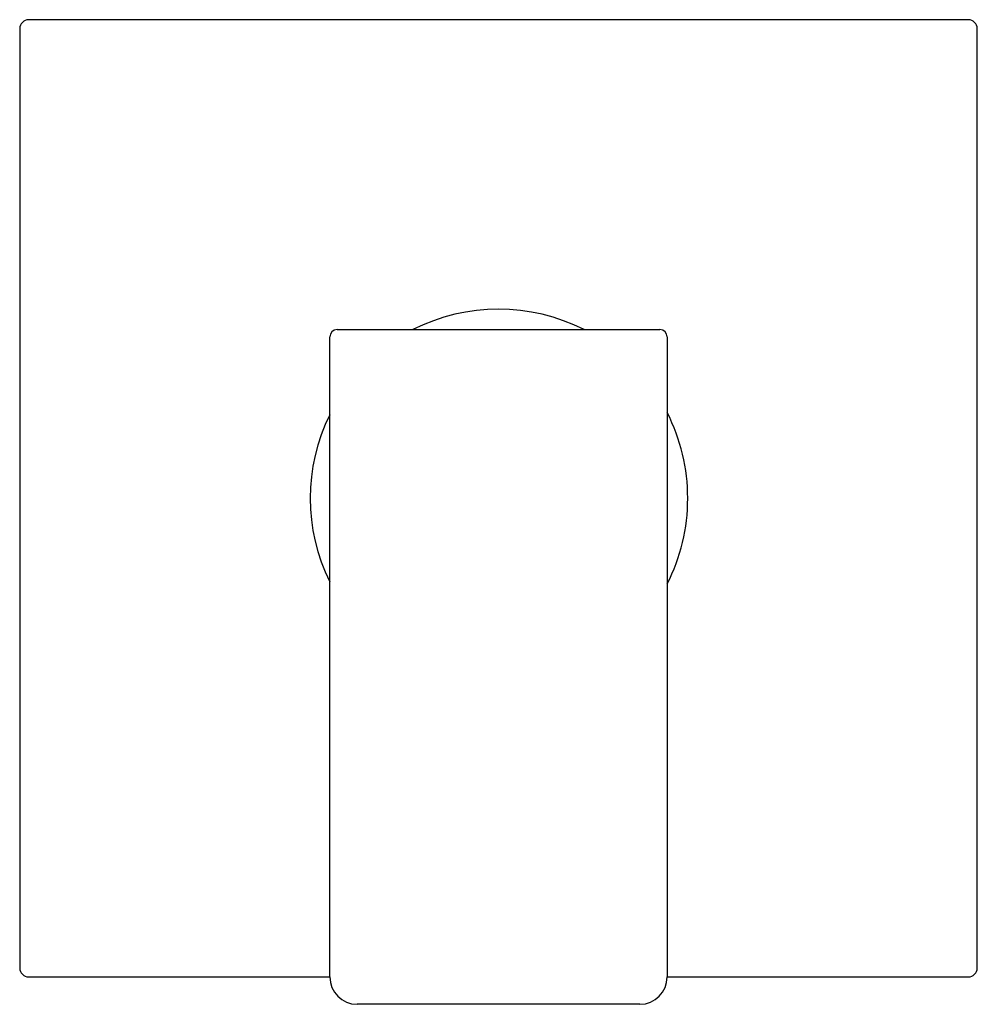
# Model space of a CAD drawing. Header units: millimetres. Extents: x 3922.961 to 3923.066, y 1824.288 to 1824.396.
import ezdxf

# ---------------------------------------------------------------- set-up
doc = ezdxf.new("R2010")
doc.units = ezdxf.units.MM
doc.layers.add('SANINDUSA', color=3, linetype='Continuous')

msp = doc.modelspace()

# ---------------------------------------------------------------- linework, layer by layer
at = {"layer": 'SANINDUSA'}
for p, q in [((3923.06528406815, 1824.395864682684), (3922.962284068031, 1824.395864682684)), ((3922.961284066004, 1824.394864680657), (3922.961284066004, 1824.291864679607)), ((3923.066284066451, 1824.291864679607), (3923.066284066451, 1824.394864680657)), ((3922.995284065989, 1824.359864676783), (3922.995284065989, 1824.361064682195)), ((3922.996084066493, 1824.361864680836), (3923.031484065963, 1824.361864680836)), ((3923.032284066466, 1824.361064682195), (3923.032284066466, 1824.359864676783)), ((3922.995284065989, 1824.290864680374), (3922.995284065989, 1824.359864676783)), ((3923.032284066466, 1824.359864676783), (3923.032284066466, 1824.290864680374)), ((3922.962284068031, 1824.290864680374), (3922.995284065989, 1824.290864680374)), ((3923.032284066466, 1824.290864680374), (3923.06528406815, 1824.290864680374)), ((3923.029284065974, 1824.287864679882), (3922.998284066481, 1824.287864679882))]:
    msp.add_line(p, q, dxfattribs=at)
for centre, radius, start, end in [((3922.962284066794, 1824.394864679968), 0.001000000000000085, 90, 180), ((3923.065284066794, 1824.394864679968), 0.001000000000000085, 0, 90), ((3923.013784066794, 1824.343364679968), 0.02074999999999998, 63.07072767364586, 116.9292723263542), ((3922.996084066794, 1824.361064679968), 0.000799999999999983, 90, 180), ((3923.031484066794, 1824.361064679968), 0.000799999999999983, 0, 90), ((3923.013784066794, 1824.343364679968), 0.02065000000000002, 153.6221747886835, 206.3778252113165), ((3923.013784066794, 1824.343364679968), 0.02074999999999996, 0, 26.92927232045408), ((3923.013784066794, 1824.343364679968), 0.02074999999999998, 333.0707276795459, 0), ((3922.962284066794, 1824.291864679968), 0.001000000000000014, 180, 270), ((3923.065284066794, 1824.291864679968), 0.001000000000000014, 270, 0), ((3922.998284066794, 1824.290864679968), 0.003000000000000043, 180, 270), ((3923.029284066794, 1824.290864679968), 0.003000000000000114, 270, 0)]:
    msp.add_arc(centre, radius, start, end, dxfattribs=at)

doc.saveas('drawing.dxf')
